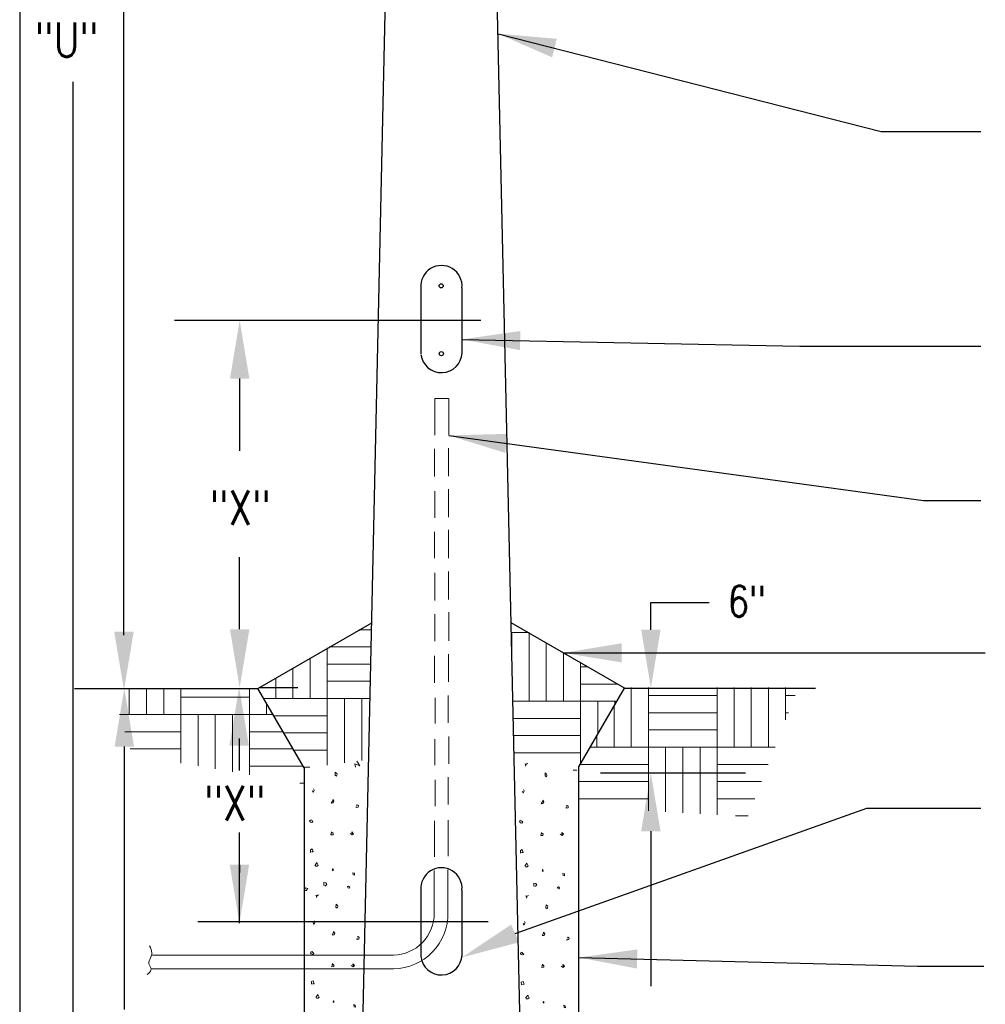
# Model space of a CAD drawing. Header units: inches. Extents: x -5.1 to 7.2, y -6.8 to 2.4.
# Tile 2 of 4: x 0.4 to 3.3, y -4.3 to -1.2. Entities that reach past the tile are written whole.
import ezdxf
from ezdxf.enums import TextEntityAlignment as Align

# ---------------------------------------------------------------- set-up
doc = ezdxf.new("R2010")
doc.units = ezdxf.units.IN
doc.header["$MEASUREMENT"] = 0
doc.layers.get('0').update_dxf_attribs({"color": 2, "linetype": 'CONTINUOUS'})
doc.layers.get('DEFPOINTS').update_dxf_attribs({"linetype": 'CONTINUOUS'})
doc.layers.add('E-DETL', color=1, linetype='CONTINUOUS', lineweight=30)
doc.layers.add('E-DETL-FINE', color=9, linetype='CONTINUOUS', lineweight=13)
doc.layers.add('E-DETL-TEXT', color=3, linetype='CONTINUOUS')
doc.layers.add('E-LUM-PLAT', color=8, linetype='CONTINUOUS')
doc.styles.add('romans', font='ROMANS.SHX', dxfattribs={"width": 0.8})
doc.styles.get("Standard").update_dxf_attribs({"font": 'ROMANS.SHX', "width": 0.8, "height": 0.125})
doc.dimstyles.get("Standard").update_dxf_attribs({"dimtxt": 0.18, "dimasz": 0.18, "dimexe": 0.18, "dimexo": 0.0625, "dimgap": 0.09, "dimtad": 0, "dimtih": 1, "dimtoh": 1, "dimdec": 4, "dimzin": 0, "dimdsep": 46, "dimtxsty": 'Standard', "dimcen": 0.09, "dimadec": 0, "dimazin": 0, "dimtfac": 1, "dimtdec": 4, "dimtofl": 0, "dimtmove": 0, "dimatfit": 3, "dimfxl": 1, "dimtolj": 1, "dimtzin": 0, "dimarcsym": 0})

# ---------------------------------------------------------------- blocks, each defined once
blk = doc.blocks.new('*D11')
at = {"layer": 'DEFPOINTS', "color": 0, "transparency": 16777216}
for p in [(0.6515, -3.3073), (0.653, -5.2329), (0.6864, -5.2329)]:
    blk.add_point(p, dxfattribs=at)
at = {"layer": 'E-DETL-TEXT', "color": 0, "lineweight": -2, "transparency": 16777216}
for p, q in [((0.714, -3.3073), (0.8664, -3.3073)), ((0.6864, -3.4873), (0.6864, -4.2996)), ((0.6864, -5.0529), (0.6864, -4.6284)), ((0.7155, -5.2329), (0.8664, -5.2329))]:
    blk.add_line(p, q, dxfattribs=at)
at = {"layer": 'E-DETL-TEXT', "color": 0, "transparency": 16777216}
for points in [[(0.6564, -3.4873), (0.7164, -3.4873), (0.6864, -3.3073)], [(0.6564, -5.0529), (0.7164, -5.0529), (0.6864, -5.2329)]]:
    blk.add_solid(points, dxfattribs=at)
at = {"layer": 'E-DETL-TEXT', "color": 0, "transparency": 16777216, "insert": (0.6864, -4.464), "char_height": 0.125, "attachment_point": 5}
blk.add_mtext('\\A1;"Y"', dxfattribs=at)
blk = doc.blocks.new('*X12')
for p, q in [((2.828249, 4.388696), (2.82825, 4.204751)), ((2.881417, 4.204751), (2.881417, 4.388696)), ((3.093917, 4.204751), (3.093918, 4.388696)), ((3.146023, 4.204717), (3.146022, 4.388696)), ((3.199275, 4.388696), (3.199275, 4.204717)), ((3.252356, 4.388696), (3.252357, 4.204717)), ((3.305524, 4.289082), (3.305524, 4.388696)), ((2.881417, 4.364254), (3.094087, 4.364254)), ((3.305525, 4.364219), (3.334735, 4.364219)), ((2.775167, 4.332804), (2.775167, 4.204751)), ((3.093917, 4.311001), (2.881417, 4.311001)), ((3.314032, 4.310967), (3.305525, 4.310967)), ((2.721915, 4.204751), (2.721914, 4.240568)), ((3.094087, 4.257919), (2.881417, 4.257919)), ((2.701138, 4.204581), (2.881248, 4.204581)), ((2.881417, 4.204751), (2.881417, 4.008086)), ((2.881417, 4.204751), (3.093917, 4.204751)), ((2.934584, 4.004955), (2.934584, 4.204751)), ((2.987666, 4.001829), (2.987667, 4.204751)), ((3.040919, 4.204751), (3.040919, 3.998692)), ((3.272725, 4.204717), (3.093025, 4.204717)), ((3.093917, 4.204751), (3.093917, 3.995571)), ((2.670539, 4.151583), (2.881417, 4.151584)), ((3.093917, 4.15155), (3.252055, 4.15155)), ((2.881248, 4.098331), (2.668747, 4.098331)), ((3.093919, 4.098467), (3.231418, 4.098466)), ((2.881417, 4.045249), (2.668747, 4.045249)), ((3.210715, 4.045216), (3.093917, 4.045215)), ((3.19011, 3.992216), (3.150882, 3.992216))]:
    blk.add_line(p, q)
blk = doc.blocks.new('*X13')
for p, q in [((1.276769, 4.305777), (1.276769, 4.387435)), ((1.330021, 4.387435), (1.330021, 4.305777)), ((1.383104, 4.387435), (1.383104, 4.305777)), ((1.436271, 4.305777), (1.436271, 4.387435)), ((1.648771, 4.305777), (1.648771, 4.387435)), ((1.648942, 4.358944), (1.436271, 4.358944)), ((1.700877, 4.305743), (1.700878, 4.341624)), ((1.246667, 4.305607), (1.436102, 4.305607)), ((1.436271, 4.305777), (1.436271, 4.155546)), ((1.436271, 4.305777), (1.648771, 4.305777)), ((1.489438, 4.146537), (1.489438, 4.305777)), ((1.542521, 4.137543), (1.542521, 4.305777)), ((1.595774, 4.305777), (1.595774, 4.12852)), ((1.721846, 4.305743), (1.64788, 4.305743)), ((1.648771, 4.305777), (1.648771, 4.11954)), ((1.262982, 4.252609), (1.436271, 4.252609)), ((1.648771, 4.252575), (1.752916, 4.252576)), ((1.436102, 4.199357), (1.279375, 4.199357)), ((1.648773, 4.199493), (1.783937, 4.199493)), ((1.815057, 4.14624), (1.648771, 4.146241)), ((1.817312, 4.093243), (1.80397, 4.093243))]:
    blk.add_line(p, q)
blk = doc.blocks.new('*X14')
for p, q in [((1.986343, 4.567706), (2.025704, 4.567706)), ((1.8889, 4.355206), (1.8889, 4.511447)), ((1.894548, 4.514708), (2.024529, 4.514708)), ((1.835733, 4.480751), (1.835733, 4.355206)), ((1.78265, 4.450103), (1.78265, 4.355206)), ((2.023347, 4.461457), (1.8889, 4.461456)), ((1.729398, 4.355206), (1.729398, 4.419358)), ((2.022169, 4.408374), (1.8889, 4.408373)), ((1.69304, 4.355036), (1.88873, 4.355036)), ((1.8889, 4.355206), (1.8889, 4.149559)), ((1.8889, 4.355206), (2.020989, 4.355205)), ((1.942067, 4.156464), (1.942067, 4.355206)), ((1.995149, 4.163357), (1.99515, 4.355206)), ((1.724011, 4.302038), (1.8889, 4.302038)), ((1.88873, 4.248786), (1.755131, 4.248786)), ((1.8889, 4.195704), (1.786151, 4.195704)), ((1.817222, 4.142537), (1.834826, 4.142537))]:
    blk.add_line(p, q)
blk = doc.blocks.new('*X15')
for p, q in [((2.459325, 4.487348), (2.459325, 4.559289)), ((2.459325, 4.559289), (2.511483, 4.559289)), ((2.512322, 4.346788), (2.512322, 4.558804)), ((2.565575, 4.528058), (2.565575, 4.346788)), ((2.618657, 4.497411), (2.618657, 4.346788)), ((2.671825, 4.346788), (2.671824, 4.466715)), ((2.695513, 4.453038), (2.671825, 4.453038)), ((2.787454, 4.399956), (2.671825, 4.399956)), ((2.462447, 4.346618), (2.671655, 4.346619)), ((2.671825, 4.346788), (2.671825, 4.153811)), ((2.671825, 4.346788), (2.783239, 4.346787)), ((2.724992, 4.2459), (2.724992, 4.346788)), ((2.778075, 4.337842), (2.778075, 4.346788)), ((2.463623, 4.293622), (2.671825, 4.293621)), ((2.671655, 4.240368), (2.464804, 4.240369)), ((2.671825, 4.187286), (2.465982, 4.187286)), ((2.649007, 4.134119), (2.660455, 4.134119))]:
    blk.add_line(p, q)
blk = doc.blocks.new('*X16')
for p, q in [((2.502915, 4.15143), (2.500029, 4.153107)), ((2.500029, 4.153107), (2.502915, 4.149193)), ((2.500825, 4.149752), (2.50819, 4.154449)), ((2.502915, 4.149193), (2.50182, 4.145504)), ((2.50819, 4.154449), (2.502915, 4.15143)), ((2.562335, 4.125041), (2.561937, 4.116096)), ((2.561937, 4.116096), (2.566018, 4.113189)), ((2.567909, 4.120457), (2.562335, 4.125041)), ((2.566018, 4.113189), (2.567909, 4.118444)), ((2.666623, 4.114473), (2.665948, 4.103462)), ((2.491469, 4.068352), (2.493858, 4.062202)), ((2.493858, 4.062202), (2.49774, 4.069694)), ((2.49774, 4.069694), (2.495351, 4.074055)), ((2.555667, 4.039392), (2.550093, 4.029889)), ((2.550093, 4.029889), (2.556264, 4.030224)), ((2.558454, 4.035703), (2.554572, 4.04107)), ((2.556264, 4.030224), (2.558454, 4.035703)), ((2.62713, 4.019825), (2.626832, 4.015912)), ((2.630514, 4.024857), (2.628424, 4.022844)), ((2.633898, 4.022397), (2.630514, 4.024857)), ((2.633003, 4.017477), (2.633898, 4.022397)), ((2.626832, 4.015912), (2.633003, 4.017477)), ((2.486194, 3.978566), (2.483308, 3.974988)), ((2.483308, 3.974988), (2.485597, 3.971298)), ((2.485597, 3.971298), (2.490175, 3.970068)), ((2.489976, 3.975995), (2.488682, 3.978454)), ((2.493261, 3.972416), (2.489976, 3.975995)), ((2.490175, 3.970068), (2.493261, 3.972416)), ((2.550989, 3.941332), (2.549197, 3.931269)), ((2.549197, 3.931269), (2.555567, 3.932052)), ((2.555667, 3.93686), (2.552581, 3.939208)), ((2.555567, 3.932052), (2.555667, 3.93686)), ((2.614689, 3.931381), (2.608717, 3.935742)), ((2.615087, 3.932052), (2.614191, 3.940997)), ((2.614191, 3.940997), (2.619068, 3.935295)), ((2.619068, 3.935295), (2.614689, 3.931381)), ((2.485796, 3.885761), (2.49127, 3.888109)), ((2.486294, 3.877487), (2.485796, 3.885761)), ((2.494654, 3.879388), (2.48928, 3.879164)), ((2.49127, 3.888109), (2.494654, 3.879388)), ((2.499233, 3.83634), (2.505901, 3.846067)), ((2.505901, 3.846067), (2.509882, 3.83757)), ((2.509882, 3.83757), (2.506399, 3.834439)), ((2.506399, 3.834439), (2.501323, 3.834774)), ((2.555667, 3.820686), (2.55278, 3.822922)), ((2.553577, 3.822922), (2.554074, 3.8265)), ((2.554074, 3.8265), (2.555567, 3.8265)), ((2.555567, 3.8265), (2.555667, 3.820686)), ((2.617974, 3.808051), (2.616978, 3.814536)), ((2.616978, 3.814536), (2.621656, 3.812747)), ((2.621955, 3.806821), (2.618471, 3.808163)), ((2.621656, 3.812747), (2.621955, 3.806821)), ((2.5274, 3.775178), (2.527201, 3.78457)), ((2.527201, 3.78457), (2.532974, 3.783564)), ((2.536258, 3.77775), (2.530485, 3.773501)), ((2.532974, 3.783564), (2.536258, 3.77775)), ((2.505652, 3.743636), (2.502766, 3.745313)), ((2.502766, 3.745313), (2.505652, 3.7414)), ((2.503562, 3.741959), (2.510927, 3.746655)), ((2.510927, 3.746655), (2.505652, 3.743636)), ((2.600555, 3.771935), (2.603342, 3.772606)), ((2.602347, 3.767239), (2.600555, 3.771935)), ((2.603342, 3.772606), (2.607025, 3.770146)), ((2.607025, 3.770146), (2.605632, 3.766121)), ((2.505652, 3.7414), (2.504557, 3.73771)), ((2.565073, 3.717248), (2.564675, 3.708303)), ((2.570646, 3.712664), (2.565073, 3.717248)), ((2.564675, 3.708303), (2.568755, 3.705396)), ((2.568755, 3.705396), (2.570646, 3.710651)), ((2.494206, 3.660558), (2.496595, 3.654409)), ((2.496595, 3.654409), (2.500477, 3.6619)), ((2.500477, 3.6619), (2.498088, 3.666261)), ((2.558404, 3.631599), (2.55283, 3.622095)), ((2.55283, 3.622095), (2.559001, 3.62243)), ((2.561191, 3.627909), (2.557309, 3.633276)), ((2.559001, 3.62243), (2.561191, 3.627909)), ((2.629867, 3.612032), (2.629569, 3.608118)), ((2.629569, 3.608118), (2.63574, 3.609684)), ((2.633252, 3.617063), (2.631161, 3.615051)), ((2.636636, 3.614603), (2.633252, 3.617063)), ((2.63574, 3.609684), (2.636636, 3.614603)), ((2.488931, 3.570772), (2.486045, 3.567195)), ((2.486045, 3.567195), (2.488334, 3.563505)), ((2.488334, 3.563505), (2.492912, 3.562275)), ((2.492713, 3.568201), (2.491419, 3.570661)), ((2.495998, 3.564623), (2.492713, 3.568201)), ((2.492912, 3.562275), (2.495998, 3.564623)), ((2.553726, 3.533539), (2.551934, 3.523475)), ((2.558404, 3.529066), (2.555319, 3.531414)), ((2.617824, 3.524258), (2.616928, 3.533203)), ((2.616928, 3.533203), (2.621805, 3.527501)), ((2.551934, 3.523475), (2.558304, 3.524258)), ((2.558304, 3.524258), (2.558404, 3.529066)), ((2.617426, 3.523587), (2.611454, 3.527948)), ((2.621805, 3.527501), (2.617426, 3.523587)), ((2.488533, 3.477968), (2.494007, 3.480316)), ((2.489031, 3.469693), (2.488533, 3.477968)), ((2.497391, 3.471594), (2.492017, 3.471371)), ((2.494007, 3.480316), (2.497391, 3.471594)), ((2.50197, 3.428546), (2.508638, 3.438274)), ((2.509136, 3.426645), (2.50406, 3.426981)), ((2.508638, 3.438274), (2.512619, 3.429776)), ((2.512619, 3.429776), (2.509136, 3.426645)), ((2.558404, 3.412892), (2.555517, 3.415128)), ((2.556314, 3.415128), (2.556812, 3.418706)), ((2.556812, 3.418706), (2.558304, 3.418706)), ((2.558304, 3.418706), (2.558404, 3.412892)), ((2.620711, 3.400257), (2.619715, 3.406743)), ((2.619715, 3.406743), (2.624393, 3.404954)), ((2.624692, 3.399027), (2.621208, 3.400369)), ((2.624393, 3.404954), (2.624692, 3.399027)), ((2.530137, 3.367384), (2.529938, 3.376776)), ((2.529938, 3.376776), (2.535711, 3.37577)), ((2.538995, 3.369956), (2.533222, 3.365707)), ((2.535711, 3.37577), (2.538995, 3.369956)), ((2.603292, 3.364142), (2.60608, 3.364813)), ((2.605084, 3.359445), (2.603292, 3.364142)), ((2.60608, 3.364813), (2.609762, 3.362353)), ((2.609762, 3.362353), (2.608369, 3.358327)), ((2.502915, 3.301429), (2.500029, 3.303107)), ((2.500029, 3.303107), (2.502915, 3.299193)), ((2.500825, 3.299752), (2.50819, 3.304448)), ((2.502915, 3.299193), (2.50182, 3.295503)), ((2.50819, 3.304448), (2.502915, 3.301429)), ((2.638623, 3.295453), (2.622885, 3.300834)), ((2.622885, 3.300834), (2.624596, 3.290841)), ((2.62699, 3.313133), (2.638623, 3.295453)), ((2.562335, 3.275042), (2.561937, 3.266097)), ((2.561937, 3.266097), (2.566018, 3.263189)), ((2.567909, 3.270457), (2.562335, 3.275042)), ((2.566018, 3.263189), (2.567909, 3.268445)), ((2.666623, 3.264491), (2.665948, 3.253462)), ((2.491469, 3.218352), (2.493858, 3.212203)), ((2.493858, 3.212203), (2.49774, 3.219694)), ((2.49774, 3.219694), (2.495351, 3.224055)), ((2.555667, 3.189393), (2.550093, 3.179888)), ((2.550093, 3.179888), (2.556264, 3.180224)), ((2.558454, 3.185703), (2.554572, 3.19107)), ((2.556264, 3.180224), (2.558454, 3.185703)), ((2.62713, 3.169825), (2.626832, 3.165912)), ((2.626832, 3.165912), (2.633003, 3.167477)), ((2.630514, 3.174857), (2.628424, 3.172844)), ((2.633898, 3.172397), (2.630514, 3.174857)), ((2.633003, 3.167477), (2.633898, 3.172397)), ((2.550989, 3.091332), (2.549197, 3.081269)), ((2.549197, 3.081269), (2.555567, 3.082052)), ((2.555667, 3.08686), (2.552581, 3.089208)), ((2.555567, 3.082052), (2.555667, 3.08686)), ((2.614689, 3.081381), (2.608717, 3.085742)), ((2.615087, 3.082052), (2.614191, 3.090997)), ((2.614191, 3.090997), (2.619068, 3.085294)), ((2.619068, 3.085294), (2.614689, 3.081381)), ((2.499233, 2.98634), (2.505901, 2.996068)), ((2.506399, 2.984439), (2.501323, 2.984774)), ((2.505901, 2.996068), (2.509882, 2.98757)), ((2.509882, 2.98757), (2.506399, 2.984439)), ((2.555667, 2.970686), (2.55278, 2.972922)), ((2.553577, 2.972922), (2.554074, 2.9765)), ((2.554074, 2.9765), (2.555567, 2.9765)), ((2.555567, 2.9765), (2.555667, 2.970686)), ((2.617974, 2.958051), (2.616978, 2.964536)), ((2.616978, 2.964536), (2.621656, 2.962747)), ((2.621955, 2.956821), (2.618471, 2.958163)), ((2.621656, 2.962747), (2.621955, 2.956821)), ((2.5274, 2.925178), (2.527201, 2.93457)), ((2.527201, 2.93457), (2.532974, 2.933564)), ((2.536258, 2.92775), (2.530485, 2.923501)), ((2.532974, 2.933564), (2.536258, 2.92775)), ((2.600555, 2.921935), (2.603342, 2.922606)), ((2.603342, 2.922606), (2.607025, 2.920146)), ((2.505652, 2.893636), (2.502766, 2.895313)), ((2.502766, 2.895313), (2.505652, 2.8914)), ((2.503562, 2.891958), (2.510927, 2.896655)), ((2.510927, 2.896655), (2.505652, 2.893636)), ((2.602347, 2.917239), (2.600555, 2.921935)), ((2.607025, 2.920146), (2.605632, 2.916121)), ((2.505652, 2.8914), (2.504557, 2.88771)), ((2.565073, 2.867248), (2.564675, 2.858303)), ((2.570646, 2.862664), (2.565073, 2.867248)), ((2.564675, 2.858303), (2.568755, 2.855396)), ((2.568755, 2.855396), (2.570646, 2.860651)), ((2.496663, 2.804521), (2.498088, 2.816261)), ((2.558404, 2.781599), (2.55283, 2.772095)), ((2.55283, 2.772095), (2.559001, 2.77243)), ((2.561191, 2.777909), (2.557309, 2.783276)), ((2.559001, 2.77243), (2.561191, 2.777909)), ((2.629867, 2.762032), (2.629569, 2.758118)), ((2.629569, 2.758118), (2.63574, 2.759683)), ((2.633252, 2.767063), (2.631161, 2.765051)), ((2.636636, 2.764603), (2.633252, 2.767063)), ((2.63574, 2.759683), (2.636636, 2.764603)), ((2.553726, 2.683539), (2.551934, 2.673476)), ((2.558404, 2.679066), (2.555319, 2.681414)), ((2.558304, 2.674258), (2.558404, 2.679066)), ((2.617824, 2.674258), (2.616928, 2.683203)), ((2.616928, 2.683203), (2.621805, 2.677501)), ((2.551934, 2.673476), (2.558304, 2.674258)), ((2.617426, 2.673587), (2.611454, 2.677948)), ((2.621805, 2.677501), (2.617426, 2.673587)), ((2.50197, 2.578546), (2.508638, 2.588274)), ((2.508638, 2.588274), (2.512619, 2.579776)), ((2.509136, 2.576645), (2.50406, 2.576981)), ((2.512619, 2.579776), (2.509136, 2.576645)), ((2.558404, 2.562892), (2.555517, 2.565129)), ((2.556314, 2.565129), (2.556812, 2.568707)), ((2.556812, 2.568707), (2.558304, 2.568707)), ((2.558304, 2.568707), (2.558404, 2.562892)), ((2.530137, 2.517384), (2.529938, 2.526777)), ((2.529938, 2.526777), (2.535711, 2.52577)), ((2.620711, 2.550257), (2.619715, 2.556742)), ((2.619715, 2.556742), (2.624393, 2.554954)), ((2.624692, 2.549027), (2.621208, 2.550369)), ((2.624393, 2.554954), (2.624692, 2.549027)), ((2.538995, 2.519956), (2.533222, 2.515707)), ((2.535711, 2.52577), (2.538995, 2.519956)), ((2.603292, 2.514142), (2.60608, 2.514812)), ((2.605084, 2.509445), (2.603292, 2.514142)), ((2.60608, 2.514812), (2.609762, 2.512352)), ((2.609762, 2.512352), (2.608369, 2.508327))]:
    blk.add_line(p, q)
blk = doc.blocks.new('*X17')
for p, q in [((1.989615, 4.147422), (1.973877, 4.152803)), ((1.973877, 4.152803), (1.975588, 4.14281)), ((1.980395, 4.161441), (1.989615, 4.147422)), ((1.913328, 4.12701), (1.91293, 4.118065)), ((1.91293, 4.118065), (1.91701, 4.115158)), ((1.918902, 4.122426), (1.913328, 4.12701)), ((1.91701, 4.115158), (1.918902, 4.120413)), ((2.015656, 4.114841), (2.015465, 4.106216)), ((1.842461, 4.070321), (1.84485, 4.064171)), ((1.84485, 4.064171), (1.848732, 4.071663)), ((1.848732, 4.071663), (1.846343, 4.076024)), ((1.906659, 4.041361), (1.901085, 4.031857)), ((1.901085, 4.031857), (1.907256, 4.032193)), ((1.909446, 4.037672), (1.905564, 4.043038)), ((1.907256, 4.032193), (1.909446, 4.037672)), ((1.978123, 4.021794), (1.977824, 4.01788)), ((1.977824, 4.01788), (1.983995, 4.019446)), ((1.981507, 4.026825), (1.979417, 4.024813)), ((1.984891, 4.024366), (1.981507, 4.026825)), ((1.983995, 4.019446), (1.984891, 4.024366)), ((1.837186, 3.980535), (1.8343, 3.976957)), ((1.8343, 3.976957), (1.836589, 3.973267)), ((1.836589, 3.973267), (1.841167, 3.972037)), ((1.840968, 3.977963), (1.839674, 3.980423)), ((1.844253, 3.974385), (1.840968, 3.977963)), ((1.841167, 3.972037), (1.844253, 3.974385)), ((1.901981, 3.943301), (1.90019, 3.933238)), ((1.90019, 3.933238), (1.90656, 3.934021)), ((1.906659, 3.938828), (1.903574, 3.941177)), ((1.90656, 3.934021), (1.906659, 3.938828)), ((1.965681, 3.93335), (1.959709, 3.93771)), ((1.966079, 3.934021), (1.965184, 3.942966)), ((1.965184, 3.942966), (1.970061, 3.937263)), ((1.970061, 3.937263), (1.965681, 3.93335)), ((1.836788, 3.88773), (1.842262, 3.890078)), ((1.837286, 3.879456), (1.836788, 3.88773)), ((1.845646, 3.881356), (1.840272, 3.881133)), ((1.842262, 3.890078), (1.845646, 3.881356)), ((1.850225, 3.838308), (1.856893, 3.848036)), ((1.857391, 3.836408), (1.852315, 3.836743)), ((1.856893, 3.848036), (1.860875, 3.839538)), ((1.860875, 3.839538), (1.857391, 3.836408)), ((1.906659, 3.822654), (1.903773, 3.824891)), ((1.904569, 3.824891), (1.905067, 3.828469)), ((1.905067, 3.828469), (1.90656, 3.828469)), ((1.90656, 3.828469), (1.906659, 3.822654)), ((1.968966, 3.810019), (1.967971, 3.816505)), ((1.967971, 3.816505), (1.972649, 3.814716)), ((1.972947, 3.80879), (1.969464, 3.810132)), ((1.972649, 3.814716), (1.972947, 3.80879)), ((1.878392, 3.777147), (1.878193, 3.786539)), ((1.878193, 3.786539), (1.883966, 3.785532)), ((1.88725, 3.779718), (1.881478, 3.775469)), ((1.883966, 3.785532), (1.88725, 3.779718)), ((1.820962, 3.769431), (1.817312, 3.763963)), ((1.817312, 3.761633), (1.823053, 3.762052)), ((1.828726, 3.767866), (1.820962, 3.769431)), ((1.823053, 3.762052), (1.828726, 3.767866)), ((1.856645, 3.745605), (1.853758, 3.747282)), ((1.853758, 3.747282), (1.856645, 3.743368)), ((1.854554, 3.743927), (1.86192, 3.748623)), ((1.86192, 3.748623), (1.856645, 3.745605)), ((1.951548, 3.773904), (1.954335, 3.774575)), ((1.953339, 3.769208), (1.951548, 3.773904)), ((1.954335, 3.774575), (1.958017, 3.772115)), ((1.958017, 3.772115), (1.956624, 3.76809)), ((1.856645, 3.743368), (1.85555, 3.739678)), ((1.916065, 3.719216), (1.915667, 3.710271)), ((1.921639, 3.714632), (1.916065, 3.719216)), ((1.915667, 3.710271), (1.919748, 3.707364)), ((1.919748, 3.707364), (1.921639, 3.712619)), ((1.845198, 3.662527), (1.847587, 3.656378)), ((1.847587, 3.656378), (1.851469, 3.663869)), ((1.851469, 3.663869), (1.84908, 3.66823)), ((1.909396, 3.633568), (1.903822, 3.624063)), ((1.903822, 3.624063), (1.909993, 3.624399)), ((1.912183, 3.629878), (1.908301, 3.635245)), ((1.909993, 3.624399), (1.912183, 3.629878)), ((1.98086, 3.614), (1.980561, 3.610087)), ((1.980561, 3.610087), (1.986732, 3.611652)), ((1.984244, 3.619032), (1.982154, 3.617019)), ((1.987628, 3.616572), (1.984244, 3.619032)), ((1.986732, 3.611652), (1.987628, 3.616572)), ((1.839923, 3.572741), (1.837037, 3.569163)), ((1.837037, 3.569163), (1.839326, 3.565473)), ((1.839326, 3.565473), (1.843904, 3.564243)), ((1.843705, 3.570169), (1.842412, 3.572629)), ((1.84699, 3.566592), (1.843705, 3.570169)), ((1.843904, 3.564243), (1.84699, 3.566592)), ((1.904718, 3.535507), (1.902927, 3.525444)), ((1.909396, 3.531035), (1.906311, 3.533383)), ((1.968817, 3.526227), (1.967921, 3.535172)), ((1.967921, 3.535172), (1.972798, 3.529469)), ((1.902927, 3.525444), (1.909297, 3.526227)), ((1.909297, 3.526227), (1.909396, 3.531035)), ((1.968418, 3.525556), (1.962447, 3.529917)), ((1.972798, 3.529469), (1.968418, 3.525556)), ((1.839525, 3.479936), (1.844999, 3.482284)), ((1.840023, 3.471662), (1.839525, 3.479936)), ((1.848383, 3.473563), (1.843009, 3.473339)), ((1.844999, 3.482284), (1.848383, 3.473563)), ((1.852962, 3.430515), (1.85963, 3.440243)), ((1.85963, 3.440243), (1.863612, 3.431745)), ((1.860128, 3.428614), (1.855052, 3.428949)), ((1.863612, 3.431745), (1.860128, 3.428614)), ((1.909396, 3.414861), (1.90651, 3.417097)), ((1.907306, 3.417097), (1.907804, 3.420675)), ((1.907804, 3.420675), (1.909297, 3.420675)), ((1.909297, 3.420675), (1.909396, 3.414861)), ((1.971703, 3.402226), (1.970708, 3.408711)), ((1.970708, 3.408711), (1.975386, 3.406922)), ((1.975684, 3.400996), (1.972201, 3.402338)), ((1.975386, 3.406922), (1.975684, 3.400996)), ((1.817312, 3.35364), (1.82579, 3.354258)), ((1.8237, 3.361638), (1.819818, 3.355824)), ((1.828278, 3.362644), (1.8237, 3.361638)), ((1.82579, 3.354258), (1.827183, 3.354482)), ((1.827183, 3.354482), (1.831463, 3.360072)), ((1.831363, 3.361861), (1.828278, 3.362644)), ((1.831463, 3.360072), (1.831363, 3.361861)), ((1.881129, 3.369353), (1.88093, 3.378745)), ((1.88093, 3.378745), (1.886703, 3.377739)), ((1.889988, 3.371925), (1.884215, 3.367676)), ((1.886703, 3.377739), (1.889988, 3.371925)), ((1.954285, 3.36611), (1.957072, 3.366781)), ((1.956077, 3.361414), (1.954285, 3.36611)), ((1.957072, 3.366781), (1.960755, 3.364321)), ((1.960755, 3.364321), (1.959361, 3.360296)), ((1.853907, 3.303398), (1.851021, 3.305075)), ((1.851021, 3.305075), (1.853907, 3.301162)), ((1.851817, 3.301721), (1.859183, 3.306417)), ((1.853907, 3.301162), (1.852813, 3.297472)), ((1.859183, 3.306417), (1.853907, 3.303398)), ((1.989615, 3.297422), (1.973877, 3.302803)), ((1.973877, 3.302803), (1.975588, 3.29281)), ((1.977983, 3.315102), (1.989615, 3.297422)), ((1.913328, 3.27701), (1.91293, 3.268065)), ((1.91293, 3.268065), (1.91701, 3.265158)), ((1.918902, 3.272426), (1.913328, 3.27701)), ((1.91701, 3.265158), (1.918902, 3.270413)), ((1.842461, 3.220321), (1.84485, 3.214171)), ((1.84485, 3.214171), (1.848732, 3.221663)), ((1.848732, 3.221663), (1.846343, 3.226023)), ((1.906659, 3.191361), (1.901085, 3.181857)), ((1.901085, 3.181857), (1.907256, 3.182193)), ((1.909446, 3.187671), (1.905564, 3.193038)), ((1.907256, 3.182193), (1.909446, 3.187671)), ((1.978123, 3.171794), (1.977824, 3.16788)), ((1.977824, 3.16788), (1.983995, 3.169446)), ((1.981507, 3.176826), (1.979417, 3.174813)), ((1.984891, 3.174366), (1.981507, 3.176826)), ((1.983995, 3.169446), (1.984891, 3.174366)), ((1.837186, 3.130535), (1.8343, 3.126957)), ((1.8343, 3.126957), (1.836589, 3.123267)), ((1.836589, 3.123267), (1.841167, 3.122037)), ((1.840968, 3.127963), (1.839674, 3.130423)), ((1.844253, 3.124385), (1.840968, 3.127963)), ((1.841167, 3.122037), (1.844253, 3.124385)), ((1.901981, 3.093301), (1.90019, 3.083238)), ((1.90019, 3.083238), (1.90656, 3.08402)), ((1.906659, 3.088828), (1.903574, 3.091176)), ((1.90656, 3.08402), (1.906659, 3.088828)), ((1.965681, 3.08335), (1.959709, 3.08771)), ((1.966079, 3.08402), (1.965184, 3.092965)), ((1.965184, 3.092965), (1.970061, 3.087263)), ((1.970061, 3.087263), (1.965681, 3.08335)), ((1.836788, 3.03773), (1.842262, 3.040078)), ((1.837286, 3.029456), (1.836788, 3.03773)), ((1.845646, 3.031357), (1.840272, 3.031133)), ((1.842262, 3.040078), (1.845646, 3.031357)), ((1.850225, 2.988308), (1.856893, 2.998036)), ((1.857391, 2.986408), (1.852315, 2.986743)), ((1.856893, 2.998036), (1.860875, 2.989538)), ((1.860875, 2.989538), (1.857391, 2.986408)), ((1.906659, 2.972654), (1.903773, 2.974891)), ((1.904569, 2.974891), (1.905067, 2.978469)), ((1.905067, 2.978469), (1.90656, 2.978469)), ((1.90656, 2.978469), (1.906659, 2.972654)), ((1.968966, 2.96002), (1.967971, 2.966505)), ((1.967971, 2.966505), (1.972649, 2.964716)), ((1.972947, 2.95879), (1.969464, 2.960131)), ((1.972649, 2.964716), (1.972947, 2.95879)), ((1.878392, 2.927146), (1.878193, 2.936539)), ((1.878193, 2.936539), (1.883966, 2.935533)), ((1.88725, 2.929718), (1.881478, 2.925469)), ((1.883966, 2.935533), (1.88725, 2.929718)), ((1.951548, 2.923904), (1.954335, 2.924575)), ((1.953339, 2.919208), (1.951548, 2.923904)), ((1.954335, 2.924575), (1.958017, 2.922115)), ((1.820962, 2.919431), (1.817312, 2.913963)), ((1.817312, 2.911633), (1.823053, 2.912052)), ((1.828726, 2.917866), (1.820962, 2.919431)), ((1.823053, 2.912052), (1.828726, 2.917866)), ((1.856645, 2.895604), (1.853758, 2.897282)), ((1.853758, 2.897282), (1.856645, 2.893368)), ((1.854554, 2.893927), (1.86192, 2.898623)), ((1.856645, 2.893368), (1.85555, 2.889678)), ((1.86192, 2.898623), (1.856645, 2.895604)), ((1.958017, 2.922115), (1.956624, 2.91809)), ((1.916065, 2.869216), (1.915667, 2.860271)), ((1.921639, 2.864632), (1.916065, 2.869216)), ((1.919748, 2.857364), (1.921639, 2.862619)), ((1.915667, 2.860271), (1.919748, 2.857364)), ((1.845198, 2.812527), (1.847587, 2.806377)), ((1.847587, 2.806377), (1.851469, 2.813869)), ((1.851469, 2.813869), (1.84908, 2.81823)), ((1.909396, 2.783567), (1.903822, 2.774064)), ((1.903822, 2.774064), (1.909993, 2.774399)), ((1.912183, 2.779878), (1.908301, 2.785245)), ((1.909993, 2.774399), (1.912183, 2.779878)), ((1.839923, 2.722741), (1.837037, 2.719163)), ((1.837037, 2.719163), (1.839326, 2.715473)), ((1.839326, 2.715473), (1.843904, 2.714243)), ((1.843705, 2.720169), (1.842412, 2.722629)), ((1.84699, 2.716591), (1.843705, 2.720169)), ((1.843904, 2.714243), (1.84699, 2.716591)), ((1.904718, 2.685507), (1.902927, 2.675444)), ((1.909396, 2.681035), (1.906311, 2.683383)), ((1.909297, 2.676227), (1.909396, 2.681035)), ((1.968418, 2.675556), (1.962447, 2.679917)), ((1.968817, 2.676227), (1.967921, 2.685172)), ((1.967921, 2.685172), (1.972798, 2.679469)), ((1.972798, 2.679469), (1.968418, 2.675556)), ((1.902927, 2.675444), (1.909297, 2.676227)), ((1.839525, 2.629936), (1.844999, 2.632284)), ((1.840023, 2.621662), (1.839525, 2.629936)), ((1.848383, 2.623563), (1.843009, 2.623339)), ((1.844999, 2.632284), (1.848383, 2.623563)), ((1.852962, 2.580515), (1.85963, 2.590242)), ((1.85963, 2.590242), (1.863612, 2.581745)), ((1.860128, 2.578614), (1.855052, 2.578949)), ((1.863612, 2.581745), (1.860128, 2.578614)), ((1.909396, 2.564861), (1.90651, 2.567097)), ((1.907306, 2.567097), (1.907804, 2.570675)), ((1.907804, 2.570675), (1.909297, 2.570675)), ((1.909297, 2.570675), (1.909396, 2.564861)), ((1.971703, 2.552226), (1.970708, 2.558711)), ((1.970708, 2.558711), (1.975386, 2.556922)), ((1.881129, 2.519353), (1.88093, 2.528745)), ((1.88093, 2.528745), (1.886703, 2.527739)), ((1.886703, 2.527739), (1.889988, 2.521924)), ((1.975684, 2.550996), (1.972201, 2.552338)), ((1.975386, 2.556922), (1.975684, 2.550996)), ((1.889988, 2.521924), (1.884215, 2.517676)), ((1.954285, 2.51611), (1.957072, 2.516781)), ((1.956077, 2.511414), (1.954285, 2.51611)), ((1.957072, 2.516781), (1.960755, 2.514321)), ((1.960755, 2.514321), (1.959361, 2.510296))]:
    blk.add_line(p, q)

msp = doc.modelspace()

# ---------------------------------------------------------------- linework, layer by layer
at = {"layer": 'DEFPOINTS'}
for p in [(2.44149, -3.30608), (2.15827, -3.56866)]:
    msp.add_point(p, dxfattribs=at)
at = {"layer": 'E-DETL'}
for p, q in [((0.36302, 2.37797), (0.36302, -6.80954)), ((1.40394, -5.23437), (1.56037, 1.81565)), ((1.92929, -5.23437), (1.77287, 1.81565)), ((1.0991, -3.30734), (1.45121, -3.10405)), ((2.23414, -3.30734), (1.88203, -3.10405)), ((0.53289, -3.30734), (1.0991, -3.30734)), ((1.24231, -3.55239), (1.0991, -3.30734)), ((2.09162, -3.54998), (2.23243, -3.30608)), ((2.23243, -3.30608), (2.82327, -3.30608)), ((1.24231, -3.55239), (1.24231, -5.51678)), ((2.09162, -5.5156), (2.09162, -3.54998))]:
    msp.add_line(p, q, dxfattribs=at)
at = {"layer": 'E-DETL-FINE'}
for p, q in [((1.64635, -2.41102), (1.68884, -2.41102)), ((1.64635, -2.52477), (1.64635, -2.41102)), ((1.6891, -2.5239), (1.6891, -2.41102)), ((1.64558, -2.65234), (1.64558, -2.567)), ((1.68871, -2.65061), (1.68871, -2.56405)), ((1.64635, -2.78027), (1.64635, -2.69736)), ((1.68871, -2.77766), (1.68871, -2.6911)), ((1.64558, -2.90506), (1.64558, -2.82268)), ((1.68871, -2.90471), (1.68871, -2.81729)), ((1.64655, -3.03525), (1.64655, -2.94991)), ((1.68891, -3.03229), (1.68891, -2.94591)), ((1.68987, -3.16039), (1.68987, -3.07105)), ((1.64597, -3.16108), (1.64597, -3.078)), ((1.64539, -3.29023), (1.64539, -3.20645)), ((1.68813, -3.28692), (1.68813, -3.20158)), ((1.64693, -3.41572), (1.64693, -3.33646)), ((1.68755, -3.41398), (1.68755, -3.32881)), ((1.64577, -3.54468), (1.64577, -3.46369)), ((1.6891, -3.54069), (1.6891, -3.45604)), ((1.64732, -3.67139), (1.64732, -3.58935)), ((1.68794, -3.666), (1.68794, -3.58205)), ((1.64512, -3.82752), (1.64512, -3.71641)), ((1.68761, -3.82551), (1.68761, -3.71405)), ((1.64406, -4.00132), (1.64406, -3.87007)), ((1.68655, -4.00042), (1.68655, -3.86806)), ((1.51839, -4.13153), (0.77351, -4.13153)), ((1.51899, -4.17402), (0.76878, -4.17402))]:
    msp.add_line(p, q, dxfattribs=at)
msp.add_lwpolyline([(0.76474, -4.10315), (0.76718, -4.1086), (0.76934, -4.11404), (0.77094, -4.11943), (0.77172, -4.12476), (0.77138, -4.13), (0.76981, -4.13514), (0.76747, -4.14017), (0.76499, -4.14506), (0.76297, -4.14979), (0.76204, -4.15436), (0.7626, -4.15876), (0.76423, -4.16297), (0.76626, -4.16702), (0.76807, -4.17091), (0.76899, -4.17464), (0.76853, -4.17823), (0.76686, -4.1817), (0.76427, -4.18509), (0.76106, -4.18841), (0.75755, -4.19171)], dxfattribs=at)
for radius, start, end in [(0.1275, 270.81015, 1.22067), (0.17, 270.81012, 1.22064)]:
    msp.add_arc((1.51659, -4.00404), radius, start, end, dxfattribs=at)
at = {"layer": 'E-DETL-TEXT'}
for p, q in [((0.68536, -3.14273), (0.68536, -1.11264)), ((0.52785, -5.23286), (0.52785, -1.4321)), ((1.78877, -2.16954), (0.84192, -2.16954)), ((0.98045, -2.16954), (0.86295, -2.16954)), ((1.04295, -2.34954), (1.04295, -2.57264)), ((1.04295, -3.12456), (1.04295, -2.90145)), ((2.31407, -3.12608), (2.31407, -3.04119)), ((2.31407, -3.04119), (2.49407, -3.04119)), ((1.10388, -3.30456), (1.22295, -3.30456)), ((1.04138, -3.46194), (1.04138, -3.56069)), ((2.15827, -3.56866), (2.60673, -3.56866)), ((1.89437, -4.06465), (2.98137, -3.67779)), ((2.98137, -3.67779), (3.33411, -3.67779)), ((1.04232, -4.03258), (1.04232, -3.75266)), ((2.31386, -3.74866), (2.31386, -4.22814)), ((1.04232, -3.85258), (1.04232, -3.87604)), ((1.81111, -4.02924), (0.91344, -4.02924))]:
    msp.add_line(p, q, dxfattribs=at)
for points in [[(1.01295, -2.34954), (1.07295, -2.34954), (1.04295, -2.16954)], [(0.71536, -3.13229), (0.65536, -3.13229), (0.68536, -3.31229)], [(1.01295, -3.12456), (1.07295, -3.12456), (1.04295, -3.30456)], [(2.28407, -3.12608), (2.34407, -3.12608), (2.31407, -3.30608)], [(1.01138, -3.48456), (1.07138, -3.48456), (1.04138, -3.30456)], [(2.28386, -3.74866), (2.34386, -3.74866), (2.31386, -3.56866)], [(1.07232, -3.85258), (1.01232, -3.85258), (1.04232, -4.03258)], [(1.90672, -4.09199), (1.88202, -4.03731), (1.73033, -4.13876)]]:
    msp.add_solid(points, dxfattribs=at)
at = {"layer": 'E-LUM-PLAT'}
for p, q in [((1.60311, -2.06896), (1.60311, -2.27279)), ((1.73012, -2.06904), (1.73012, -2.27287)), ((1.60311, -3.931), (1.60311, -4.13636)), ((1.73012, -3.93109), (1.73012, -4.13491))]:
    msp.add_line(p, q, dxfattribs=at)
for centre in [(1.66592, -2.06255), (1.66648, -2.27234)]:
    msp.add_circle(centre, 0.00637, dxfattribs=at)
for centre, radius, start, end in [((1.66662, -2.06344), 0.06375, 354.95673, 184.96967), ((1.66662, -2.26726), 0.06375, 186.47574, 357.98206), ((1.66662, -3.92548), 0.06375, 354.95651, 184.96967), ((1.66654, -4.12923), 0.06383, 186.41473, 357.91418)]:
    msp.add_arc(centre, radius, start, end, dxfattribs=at)

# ---------------------------------------------------------------- block references
at = {"layer": 'E-DETL-FINE'}
for name in ['*X14', '*X15', '*X13', '*X12', '*X17', '*X16']:
    msp.add_blockref(name, (-0.575, -7.6936), dxfattribs=at)

# ---------------------------------------------------------------- texts
at = {"layer": 'E-DETL-TEXT', "style": 'romans', "width": 0.8}
for s, p in [('"U"', (0.40981, -1.35425)), ('"X"', (0.95025, -2.80146)), ('"X"', (0.93351, -3.7151))]:
    msp.add_text(s, height=0.10625, dxfattribs=at).set_placement(p)
msp.add_text('6"', height=0.09567, dxfattribs=at).set_placement((2.61104, -3.03768), align=Align.MIDDLE_CENTER)

# ---------------------------------------------------------------- dimensions: what is measured, and where the dimension line sits
at = {"layer": 'E-DETL-TEXT'}
dim = msp.add_linear_dim(base=(0.68637, -5.23286), p1=(0.6515, -3.30734), p2=(0.653, -5.23286), angle=90, text='"Y"', dimstyle='Standard', dxfattribs=at)
dim.commit()
dim.dimension.update_dxf_attribs({"geometry": '*D11', "text_midpoint": (0.68637, -4.46401), "dimtype": 160})

# ---------------------------------------------------------------- leaders
for points in [[(1.84162, -1.28305), (3.02614, -1.58542), (3.33411, -1.58542)], [(1.73012, -2.22818), (2.77413, -2.24952), (3.33411, -2.24952)], [(1.6891, -2.52508), (3.15693, -2.72638), (3.33411, -2.72638)], [(2.04365, -3.19737), (3.34198, -3.19737), (3.34779, -3.19737)], [(2.09162, -4.13924), (3.13833, -4.16546), (3.34286, -4.16546)]]:
    msp.add_leader(points, dimstyle='Standard', override={"dimtmove": 2}, dxfattribs=at)

doc.saveas('drawing.dxf')
